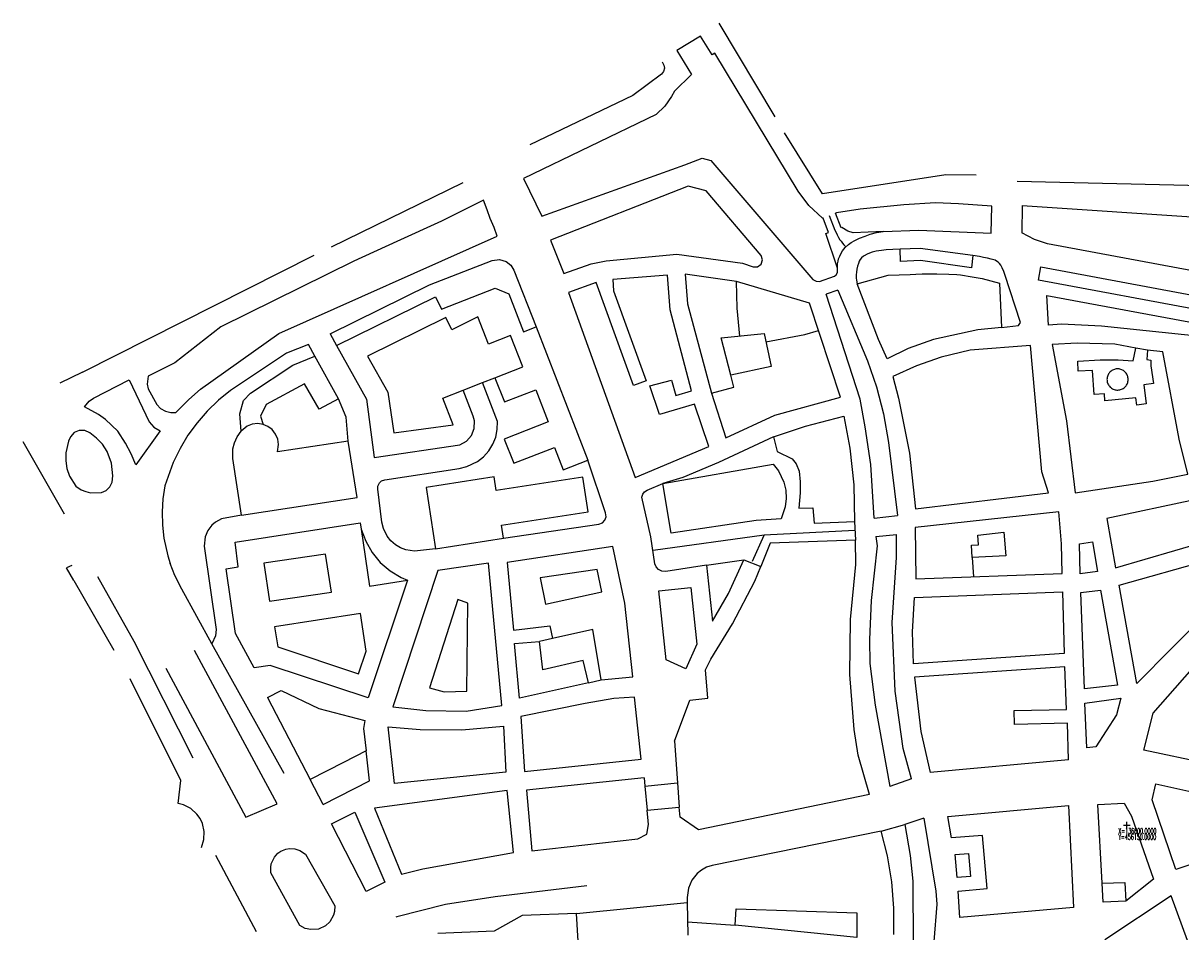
# Model space of a CAD drawing. Header units: millimetres. Extents: x 135944 to 142000, y 454200 to 456692.
# Tile 3 of 153: x 135944 to 136632, y 456087 to 456627. Entities that reach past the tile are written whole.
import ezdxf
from ezdxf.enums import TextEntityAlignment as Align

# ---------------------------------------------------------------- set-up
doc = ezdxf.new("R2010")
doc.units = ezdxf.units.MM
doc.layers.add('TotaalGBKN2013X$0$Contouren', color=251, linetype='Continuous')
doc.layers.add('TotaalGBKN2013X$0$Xref', color=251, linetype='Continuous')
doc.styles.add('TotaalGBKN2013X$0$GBKN binnenstad 2009$0$TXT', font='txt.shx')

# ---------------------------------------------------------------- blocks, each defined once
blk = doc.blocks.new('TotaalGBKN2013X$0$GBKN binnenstad 2009')
for p, q in [((136600000, 456150000), (136600000, 456152000)), ((136598000, 456150000), (136600000, 456150000)), ((136600000, 456150000), (136602000, 456150000)), ((136600000, 456148000), (136600000, 456150000))]:
    blk.add_line(p, q)
at = {"style": 'TotaalGBKN2013X$0$GBKN binnenstad 2009$0$TXT', "width": 0.5}
for s, p in [('Y=456150.0000', (136595056, 456144702)), ('X=136600.0000', (136595056, 456148177))]:
    blk.add_text(s, height=3375, dxfattribs=at).set_placement(p, align=Align.TOP_LEFT)

msp = doc.modelspace()

# ---------------------------------------------------------------- linework, layer by layer
at = {"layer": 'TotaalGBKN2013X$0$Contouren'}
for p, q in [((136390.93, 456571.12), (136357.71, 456626.87)), ((136323.69, 456603.87), (136324.71, 456601.96)), ((136325.18, 456600.08), (136324.61, 456598.1)), ((136324.71, 456601.96), (136325.18, 456600.08)), ((136323.37, 456596.62), (136306.26, 456583.82)), ((136324.61, 456598.1), (136323.37, 456596.62)), ((136306.26, 456583.82), (136245.18, 456554.6)), ((136419.17, 456525.45), (136396.53, 456561.63)), ((136492.38, 456536.63), (136419.17, 456525.45)), ((136510.4, 456536.48), (136492.38, 456536.63)), ((136205.33, 456531.87), (136126.91, 456493.67)), ((136339.18, 456529.87), (136257.36, 456497.73)), ((136349.89, 456527.17), (136339.18, 456529.87)), ((136534.96, 456532.82), (136644.94, 456530.41)), ((136382.74, 456488.67), (136349.89, 456527.17)), ((136441.5, 456516.27), (136427.52, 456514.1)), ((136467.47, 456518.88), (136441.5, 456516.27)), ((136486.29, 456520.03), (136467.47, 456518.88)), ((136500, 456519.45), (136486.29, 456520.03)), ((136519.85, 456517.95), (136500, 456519.45)), ((136519.44, 456502.05), (136519.85, 456517.95)), ((136537.85, 456518.44), (136537.6, 456502.19)), ((136537.85, 456518.44), (136657.05, 456510.43)), ((136423.15, 456512.4), (136426.53, 456503.82)), ((136427.52, 456514.1), (136426.88, 456513.85)), ((136430.29, 456505.2), (136426.88, 456513.85)), ((136426.53, 456503.82), (136427.2, 456502.33)), ((136427.2, 456502.33), (136427.84, 456500.95)), ((136430.64, 456505.33), (136430.29, 456505.2)), ((136434.24, 456503.19), (136430.64, 456505.33)), ((136437.26, 456502.24), (136434.24, 456503.19)), ((136455.12, 456502.97), (136437.26, 456502.24)), ((136447.43, 456501.35), (136451.28, 456502.33)), ((136451.28, 456502.33), (136455.12, 456502.97)), ((136455.12, 456502.97), (136476.35, 456503.84)), ((136476.35, 456503.84), (136519.44, 456502.05)), ((136545.08, 456498.17), (136537.6, 456502.19)), ((136257.36, 456497.73), (136265.26, 456477.96)), ((136427.84, 456500.95), (136428.64, 456499.47)), ((136428.64, 456499.47), (136429.5, 456498.12)), ((136429.5, 456498.12), (136430.14, 456497.18)), ((136430.14, 456497.18), (136431.06, 456496.01)), ((136431.06, 456496.01), (136431.89, 456495.05)), ((136431.89, 456495.05), (136433.05, 456493.81)), ((136432.64, 456493.44), (136434.51, 456495.15)), ((136434.51, 456495.15), (136436.23, 456496.4)), ((136436.23, 456496.4), (136438.43, 456497.65)), ((136438.43, 456497.65), (136441.14, 456498.95)), ((136441.14, 456498.95), (136444.42, 456500.3)), ((136444.42, 456500.3), (136447.43, 456501.35)), ((136552.94, 456495.6), (136545.08, 456498.17)), ((136663.67, 456475.12), (136552.94, 456495.6)), ((135979.14, 456419.3), (136116.84, 456488.98)), ((136290.5, 456485.52), (136332.52, 456489.43)), ((136332.52, 456489.43), (136371.51, 456484.11)), ((136383.53, 456486.04), (136382.74, 456488.67)), ((136428.73, 456486.77), (136429.36, 456488.39)), ((136429.36, 456488.39), (136430.19, 456490.05)), ((136430.19, 456490.05), (136431.08, 456491.56)), ((136431.08, 456491.56), (136432.64, 456493.44)), ((136443.43, 456488.34), (136442.23, 456487.3)), ((136446.03, 456489.69), (136443.43, 456488.34)), ((136448.63, 456490.62), (136446.03, 456489.69)), ((136451.02, 456491.25), (136448.63, 456490.62)), ((136454.14, 456491.77), (136451.02, 456491.25)), ((136456.95, 456491.98), (136454.14, 456491.77)), ((136460.9, 456492.29), (136456.95, 456491.98)), ((136465.22, 456492.42), (136460.9, 456492.29)), ((136477.22, 456492.83), (136465.22, 456492.42)), ((136465.54, 456485.17), (136465.22, 456492.42)), ((136508.52, 456488.64), (136477.22, 456492.83)), ((136508.52, 456488.64), (136507.62, 456481.47)), ((136512.44, 456488.07), (136508.52, 456488.64)), ((136185.51, 456471.28), (136222.68, 456485.74)), ((136222.68, 456485.74), (136226.96, 456486.4)), ((136226.96, 456486.4), (136231.11, 456485.19)), ((136231.11, 456485.19), (136233.82, 456483.01)), ((136233.82, 456483.01), (136235.62, 456480.04)), ((136265.26, 456477.96), (136281.62, 456483.82)), ((136281.62, 456483.82), (136290.5, 456485.52)), ((136371.51, 456484.11), (136377.92, 456482.03)), ((136377.92, 456482.03), (136380.53, 456482.05)), ((136380.53, 456482.05), (136382.66, 456483.57)), ((136382.66, 456483.57), (136383.53, 456486.04)), ((136428.01, 456482.61), (136428.11, 456483.81)), ((136428.05, 456481.1), (136428.01, 456482.61)), ((136428.11, 456483.81), (136428.37, 456485.37)), ((136428.37, 456485.37), (136428.73, 456486.77)), ((136439.97, 456482.35), (136439.58, 456480.63)), ((136440.44, 456483.91), (136439.97, 456482.35)), ((136440.99, 456485.37), (136440.44, 456483.91)), ((136441.51, 456486.36), (136440.99, 456485.37)), ((136442.23, 456487.3), (136441.51, 456486.36)), ((136477.47, 456485.68), (136465.54, 456485.17)), ((136507.62, 456481.47), (136477.47, 456485.68)), ((136514.89, 456487.61), (136512.44, 456488.07)), ((136517.3, 456487.09), (136514.89, 456487.61)), ((136519.36, 456486.62), (136517.3, 456487.09)), ((136520.92, 456486.2), (136519.36, 456486.62)), ((136521.8, 456485.89), (136520.92, 456486.2)), ((136522.58, 456485.42), (136521.8, 456485.89)), ((136523.52, 456484.75), (136522.58, 456485.42)), ((136524.35, 456483.96), (136523.52, 456484.75)), ((136525.24, 456482.87), (136524.35, 456483.96)), ((136526.02, 456481.47), (136525.24, 456482.87)), ((136526.87, 456479.28), (136526.02, 456481.47)), ((136547.5, 456474.04), (136549.03, 456481.9)), ((136549.03, 456481.9), (136719.92, 456449.93)), ((136235.62, 456480.04), (136248.79, 456446.22)), ((136327.01, 456476.94), (136294.39, 456474.45)), ((136294.39, 456474.45), (136294.93, 456467.66)), ((136328.6, 456456.47), (136327.01, 456476.94)), ((136368.02, 456473.25), (136337.53, 456477.62)), ((136337.53, 456477.62), (136338.91, 456459.93)), ((136439.27, 456478.71), (136439.11, 456477.15)), ((136439.11, 456477.15), (136439.17, 456475.27)), ((136439.17, 456475.27), (136439.32, 456474.03)), ((136439.58, 456480.63), (136439.27, 456478.71)), ((136439.69, 456471.82), (136458.2, 456477)), ((136458.2, 456477), (136471.32, 456477.47)), ((136471.32, 456477.47), (136474.57, 456477.59)), ((136474.57, 456477.59), (136478.38, 456477.72)), ((136478.38, 456477.72), (136483.05, 456477.89)), ((136483.05, 456477.89), (136487.14, 456477.78)), ((136487.14, 456477.78), (136494.27, 456477.65)), ((136494.27, 456477.65), (136499.02, 456477.34)), ((136499.02, 456477.34), (136501.08, 456477.2)), ((136501.08, 456477.2), (136508.07, 456476.06)), ((136508.07, 456476.06), (136514.05, 456475.09)), ((136514.05, 456475.09), (136524.28, 456472.31)), ((136527.51, 456477.45), (136526.87, 456479.28)), ((136536.9, 456448.9), (136527.51, 456477.45)), ((136126.44, 456442.19), (136185.51, 456471.28)), ((136192.59, 456456.89), (136224.52, 456469.32)), ((136224.52, 456469.32), (136232.52, 456465.96)), ((136284.62, 456472.66), (136268.12, 456466.71)), ((136306.69, 456411.42), (136284.62, 456472.66)), ((136294.93, 456467.66), (136314.24, 456414.09)), ((136368.28, 456457.47), (136368.02, 456473.25)), ((136411.34, 456460.43), (136368.02, 456473.25)), ((136428.18, 456468.09), (136421.2, 456465.64)), ((136428.18, 456468.09), (136445.79, 456426.11)), ((136439.32, 456474.03), (136439.69, 456471.82)), ((136452.38, 456438.76), (136439.69, 456471.82)), ((136524.28, 456472.31), (136525.6, 456445.95)), ((136661.62, 456452.7), (136547.5, 456474.04)), ((136130.22, 456435.14), (136189.05, 456464.1)), ((136189.05, 456464.1), (136192.59, 456456.89)), ((136232.52, 456465.96), (136241.33, 456443.32)), ((136268.12, 456466.71), (136307.81, 456356.77)), ((136441.47, 456403.21), (136421.2, 456465.64)), ((136553.59, 456447.19), (136552.44, 456464.98)), ((136552.44, 456464.98), (136660.2, 456444.83)), ((136341.19, 456408.2), (136328.6, 456456.47)), ((136338.91, 456459.93), (136353.13, 456406.9)), ((136369.87, 456440.8), (136368.28, 456457.47)), ((136429.79, 456404.38), (136411.34, 456460.43)), ((136195.12, 456451.76), (136148.57, 456428.85)), ((136198.65, 456444.59), (136195.12, 456451.76)), ((136214.24, 456452.26), (136198.65, 456444.59)), ((136220.56, 456436.04), (136214.24, 456452.26)), ((136525.6, 456445.95), (136535.63, 456447.15)), ((136535.63, 456447.15), (136536.9, 456448.9)), ((136561.31, 456447.8), (136553.59, 456447.19)), ((136584.99, 456446.75), (136561.31, 456447.8)), ((136126.44, 456442.19), (136130.22, 456435.14)), ((136233.6, 456441.12), (136220.56, 456436.04)), ((136240.86, 456422.48), (136233.6, 456441.12)), ((136241.33, 456443.32), (136248.79, 456446.22)), ((136248.79, 456446.22), (136279.61, 456367.01)), ((136358.83, 456439.66), (136384.4, 456442.3)), ((136384.4, 456442.3), (136388.56, 456422.72)), ((136385.43, 456437.43), (136408.57, 456441.75)), ((136408.57, 456441.75), (136416.73, 456444.04)), ((136511.51, 456444.47), (136485.06, 456438.71)), ((136525.6, 456445.95), (136511.51, 456444.47)), ((136655.33, 456439.32), (136584.99, 456446.75)), ((136113.43, 456435.84), (136100.46, 456430.69)), ((136117.24, 456428.75), (136113.43, 456435.84)), ((136130.22, 456435.14), (136147.95, 456403.22)), ((136364.64, 456417.57), (136358.83, 456439.66)), ((136457.62, 456427.2), (136452.38, 456438.76)), ((136470, 456433.49), (136457.62, 456427.2)), ((136485.06, 456438.71), (136470, 456433.49)), ((136542.77, 456435.25), (136506.95, 456432.42)), ((136549.46, 456360.08), (136542.77, 456435.25)), ((136570.53, 456436.51), (136555.7, 456435.72)), ((136555.7, 456435.72), (136564.29, 456390.38)), ((136592.86, 456435.99), (136570.53, 456436.51)), ((136605.43, 456433.57), (136592.86, 456435.99)), ((136603.84, 456426.13), (136605.43, 456433.57)), ((136612.44, 456432.49), (136605.43, 456433.57)), ((136100.46, 456430.69), (136067.02, 456408.39)), ((136104.18, 456423.57), (136117.24, 456428.75)), ((136131.23, 456403.47), (136117.24, 456428.75)), ((136148.57, 456428.85), (136160.56, 456407.51)), ((136489.65, 456428.16), (136475.09, 456423.05)), ((136506.95, 456432.42), (136489.65, 456428.16)), ((136570.96, 456425.9), (136584.29, 456426.58)), ((136584.29, 456426.58), (136594.98, 456426.67)), ((136594.98, 456426.67), (136603.84, 456426.13)), ((136612.44, 456432.49), (136611.93, 456426.79)), ((136611.93, 456426.79), (136614.29, 456426.47)), ((136621.45, 456431.45), (136612.44, 456432.49)), ((136614.29, 456426.47), (136614.43, 456423.05)), ((136631.16, 456379.46), (136621.45, 456431.45)), ((135979.14, 456419.3), (135965.72, 456412.88)), ((136078.91, 456406.83), (136104.18, 456423.57)), ((136224.33, 456416.05), (136240.86, 456422.48)), ((136388.56, 456422.72), (136364.64, 456417.57)), ((136445.79, 456426.11), (136451.31, 456410.59)), ((136475.09, 456423.05), (136461.02, 456416.68)), ((136571.21, 456419.92), (136570.96, 456425.9)), ((136579.76, 456420.26), (136571.21, 456419.92)), ((136580.68, 456406.06), (136579.76, 456420.26)), ((136590.25, 456419.59), (136589.86, 456419.19)), ((136590.68, 456419.96), (136590.25, 456419.59)), ((136591.14, 456420.29), (136590.68, 456419.96)), ((136591.62, 456420.57), (136591.14, 456420.29)), ((136592.13, 456420.82), (136591.62, 456420.57)), ((136592.66, 456421.01), (136592.13, 456420.82)), ((136593.21, 456421.16), (136592.66, 456421.01)), ((136593.76, 456421.25), (136593.21, 456421.16)), ((136594.32, 456421.3), (136593.76, 456421.25)), ((136594.89, 456421.3), (136594.32, 456421.3)), ((136595.45, 456421.24), (136594.89, 456421.3)), ((136596, 456421.14), (136595.45, 456421.24)), ((136596.55, 456420.99), (136596, 456421.14)), ((136597.07, 456420.79), (136596.55, 456420.99)), ((136597.58, 456420.54), (136597.07, 456420.79)), ((136598.06, 456420.25), (136597.58, 456420.54)), ((136598.52, 456419.92), (136598.06, 456420.25)), ((136598.94, 456419.55), (136598.52, 456419.92)), ((136599.33, 456419.14), (136598.94, 456419.55)), ((136614.43, 456423.05), (136615.88, 456412.6)), ((135985.59, 456403.9), (136006.76, 456414.83)), ((136006.76, 456414.83), (136018.67, 456389.86)), ((136111.11, 456412.39), (136088.4, 456400.05)), ((136119.79, 456397.28), (136111.11, 456412.39)), ((136205.39, 456408.68), (136216.86, 456413.14)), ((136216.86, 456413.14), (136224.33, 456416.05)), ((136225.88, 456389.98), (136216.86, 456413.14)), ((136224.33, 456416.05), (136229.95, 456401.6)), ((136314.24, 456414.09), (136306.69, 456411.42)), ((136316.35, 456411.16), (136329.38, 456414.66)), ((136329.38, 456414.66), (136331.82, 456405.39)), ((136366.47, 456410.45), (136364.64, 456417.57)), ((136461.02, 456416.68), (136464.38, 456403.8)), ((136588.3, 456415.63), (136588.27, 456415.07)), ((136588.27, 456415.07), (136588.29, 456414.51)), ((136588.29, 456414.51), (136588.36, 456413.95)), ((136588.38, 456416.19), (136588.3, 456415.63)), ((136588.36, 456413.95), (136588.47, 456413.4)), ((136588.51, 456416.74), (136588.38, 456416.19)), ((136588.47, 456413.4), (136588.64, 456412.86)), ((136588.69, 456417.27), (136588.51, 456416.74)), ((136588.64, 456412.86), (136588.86, 456412.34)), ((136588.92, 456417.79), (136588.69, 456417.27)), ((136589.19, 456418.28), (136588.92, 456417.79)), ((136589.5, 456418.75), (136589.19, 456418.28)), ((136589.86, 456419.19), (136589.5, 456418.75)), ((136599.68, 456418.7), (136599.33, 456419.14)), ((136599.99, 456418.22), (136599.68, 456418.7)), ((136600.26, 456417.73), (136599.99, 456418.22)), ((136600.19, 456412.15), (136600.43, 456412.67)), ((136600.48, 456417.21), (136600.26, 456417.73)), ((136600.43, 456412.67), (136600.61, 456413.2)), ((136600.65, 456416.67), (136600.48, 456417.21)), ((136600.61, 456413.2), (136600.75, 456413.75)), ((136600.77, 456416.12), (136600.65, 456416.67)), ((136600.75, 456413.75), (136600.84, 456414.3)), ((136600.85, 456415.56), (136600.77, 456416.12)), ((136600.84, 456414.3), (136600.87, 456414.86)), ((136600.87, 456415), (136600.85, 456415.56)), ((136600.87, 456414.86), (136600.87, 456415)), ((136615.88, 456412.6), (136610.26, 456411.77)), ((136067.02, 456408.39), (136059.88, 456402.61)), ((136074.87, 456402.44), (136078.91, 456406.83)), ((136160.56, 456407.51), (136164.3, 456383.26)), ((136193.27, 456403.96), (136205.39, 456408.68)), ((136211.43, 456393.16), (136205.39, 456408.68)), ((136229.95, 456401.6), (136248.58, 456408.85)), ((136248.58, 456408.85), (136256.01, 456389.75)), ((136322.28, 456394.17), (136316.35, 456411.16)), ((136331.82, 456405.39), (136341.19, 456408.2)), ((136353.13, 456406.9), (136366.47, 456410.45)), ((136353.13, 456406.9), (136361.61, 456380.2)), ((136451.31, 456410.59), (136455.46, 456394.65)), ((136586.71, 456406.51), (136580.68, 456406.06)), ((136587.05, 456402.37), (136586.71, 456406.51)), ((136588.86, 456412.34), (136589.12, 456411.84)), ((136589.12, 456411.84), (136589.42, 456411.36)), ((136589.42, 456411.36), (136589.77, 456410.92)), ((136589.77, 456410.92), (136590.15, 456410.5)), ((136590.15, 456410.5), (136590.57, 456410.13)), ((136590.57, 456410.13), (136591.02, 456409.79)), ((136591.02, 456409.79), (136591.5, 456409.49)), ((136591.5, 456409.49), (136592.01, 456409.24)), ((136592.01, 456409.24), (136592.53, 456409.04)), ((136592.53, 456409.04), (136593.07, 456408.88)), ((136593.07, 456408.88), (136593.63, 456408.77)), ((136593.63, 456408.77), (136594.19, 456408.71)), ((136594.19, 456408.71), (136594.75, 456408.7)), ((136594.75, 456408.7), (136595.31, 456408.74)), ((136595.31, 456408.74), (136595.87, 456408.83)), ((136595.87, 456408.83), (136596.41, 456408.97)), ((136596.41, 456408.97), (136596.95, 456409.16)), ((136596.95, 456409.16), (136597.46, 456409.4)), ((136597.46, 456409.4), (136597.95, 456409.68)), ((136597.95, 456409.68), (136598.41, 456410)), ((136598.41, 456410), (136598.84, 456410.36)), ((136598.84, 456410.36), (136599.24, 456410.76)), ((136599.24, 456410.76), (136599.6, 456411.2)), ((136599.6, 456411.2), (136599.92, 456411.66)), ((136599.92, 456411.66), (136600.19, 456412.15)), ((136610.26, 456411.77), (136611.64, 456400.58)), ((135980.31, 456398.76), (135983.14, 456402.07)), ((135988.65, 456394.2), (135980.31, 456398.76)), ((135983.14, 456402.07), (135985.59, 456403.9)), ((136059.88, 456402.61), (136053.27, 456396.22)), ((136072.69, 456394.61), (136074.87, 456402.44)), ((136088.4, 456400.05), (136085, 456393.21)), ((136131.23, 456403.47), (136119.79, 456397.28)), ((136135.98, 456392.56), (136131.23, 456403.47)), ((136147.95, 456403.22), (136152.44, 456368.5)), ((136199.47, 456388.03), (136193.27, 456403.96)), ((136342.97, 456400.38), (136322.28, 456394.17)), ((136351.5, 456375.11), (136342.97, 456400.38)), ((136390.76, 456393.77), (136429.79, 456404.38)), ((136444.41, 456386.9), (136441.47, 456403.21)), ((136464.38, 456403.8), (136470.82, 456371.15)), ((136605.52, 456404), (136587.05, 456402.37)), ((136605.97, 456399.73), (136605.52, 456404)), ((136611.64, 456400.58), (136605.97, 456399.73)), ((135992.74, 456391.24), (135988.65, 456394.2)), ((136053.27, 456396.22), (136047.23, 456389.28)), ((136073.38, 456384.17), (136072.69, 456394.61)), ((136085, 456393.21), (136086.58, 456388.24)), ((136137.16, 456378.36), (136135.98, 456392.56)), ((136212.18, 456390.31), (136211.43, 456393.16)), ((136361.61, 456380.2), (136390.76, 456393.77)), ((136408.95, 456387.32), (136431.85, 456393.09)), ((136431.85, 456393.09), (136435.45, 456374.08)), ((136455.46, 456394.65), (136458.31, 456377.53)), ((136000.05, 456384.32), (135992.74, 456391.24)), ((136018.67, 456389.86), (136021.52, 456386.55)), ((136021.52, 456386.55), (136025.23, 456384.44)), ((136047.23, 456389.28), (136041.83, 456381.83)), ((136076.97, 456387.16), (136073.38, 456384.17)), ((136080.04, 456388.36), (136076.97, 456387.16)), ((136083.32, 456388.73), (136080.04, 456388.36)), ((136086.58, 456388.24), (136083.32, 456388.73)), ((136089.26, 456387.12), (136086.58, 456388.24)), ((136091.9, 456385.15), (136089.26, 456387.12)), ((136093.94, 456382.56), (136091.9, 456385.15)), ((136164.3, 456383.26), (136199.47, 456388.03)), ((136210.37, 456381.61), (136212.04, 456385.8)), ((136212.04, 456385.8), (136212.18, 456390.31)), ((136224.79, 456380.78), (136225.74, 456385.32)), ((136225.74, 456385.32), (136225.88, 456389.98)), ((136256.01, 456389.75), (136229.92, 456379.59)), ((136390.01, 456380.85), (136408.95, 456387.32)), ((136447.78, 456364.38), (136444.41, 456386.9)), ((136564.29, 456390.38), (136569.28, 456347.56)), ((135970.82, 456378.26), (135969.19, 456371.38)), ((135972.01, 456380.94), (135970.82, 456378.26)), ((135974.16, 456383.41), (135972.01, 456380.94)), ((135977.16, 456384.74), (135974.16, 456383.41)), ((135980.43, 456384.68), (135977.16, 456384.74)), ((135983.43, 456383.19), (135980.43, 456384.68)), ((135987.47, 456380.16), (135983.43, 456383.19)), ((135990.93, 456376.47), (135987.47, 456380.16)), ((136004.75, 456377.12), (136000.05, 456384.32)), ((136025.23, 456384.44), (136010.81, 456364.19)), ((136041.83, 456381.83), (136037.1, 456373.95)), ((136069.53, 456377.37), (136071.11, 456380.87)), ((136071.11, 456380.87), (136073.38, 456384.17)), ((136095.24, 456379.53), (136093.94, 456382.56)), ((136137.16, 456378.36), (136095.01, 456371.94)), ((136095.71, 456376.27), (136095.24, 456379.53)), ((136142.4, 456344.75), (136137.16, 456378.36)), ((136203.38, 456376.1), (136207.36, 456378.24)), ((136207.36, 456378.24), (136210.37, 456381.61)), ((136223.08, 456376.47), (136224.79, 456380.78)), ((136229.92, 456379.59), (136235.54, 456365.15)), ((136390.01, 456380.85), (136357.27, 456365.61)), ((136390.01, 456380.85), (136392.13, 456372.08)), ((136636.3, 456358.62), (136631.16, 456379.46)), ((135968.38, 456334.92), (135943.81, 456377.83)), ((135969.19, 456371.38), (135969.12, 456366.66)), ((135993.69, 456372.23), (135990.93, 456376.47)), ((135996.36, 456365.15), (135993.69, 456372.23)), ((136008.06, 456370.79), (136004.75, 456377.12)), ((136037.1, 456373.95), (136033.07, 456365.68)), ((136068.4, 456367.91), (136068.58, 456373.65)), ((136068.58, 456373.65), (136069.53, 456377.37)), ((136095.01, 456371.94), (136095.71, 456376.27)), ((136152.44, 456368.5), (136203.38, 456376.1)), ((136217.55, 456369.06), (136220.63, 456372.52)), ((136220.63, 456372.52), (136223.08, 456376.47)), ((136235.54, 456365.15), (136259.77, 456374.58)), ((136259.77, 456374.58), (136264.94, 456361.3)), ((136307.81, 456356.77), (136351.5, 456375.11)), ((136392.13, 456372.08), (136401.13, 456367.83)), ((136435.45, 456374.08), (136437.74, 456352.38)), ((136458.31, 456377.53), (136463.73, 456334.02)), ((136470.82, 456371.15), (136474.38, 456338.05)), ((135969.12, 456366.66), (135969.87, 456362)), ((135997.1, 456357.62), (135996.36, 456365.15)), ((136010.81, 456364.19), (136008.06, 456370.79)), ((136033.07, 456365.68), (136028.11, 456351.65)), ((136073.64, 456334.32), (136068.4, 456367.91)), ((136207.65, 456363.17), (136213.91, 456366.19)), ((136213.91, 456366.19), (136217.55, 456369.06)), ((136264.94, 456361.3), (136279.61, 456367.01)), ((136290.12, 456335.64), (136279.61, 456367.01)), ((136324.21, 456353.19), (136389.78, 456364.64)), ((136357.27, 456365.61), (136336.12, 456356.72)), ((136389.78, 456364.64), (136392.88, 456360.71)), ((136401.13, 456367.83), (136403.5, 456364.86)), ((136403.5, 456364.86), (136405.25, 456360.49)), ((136449.76, 456332.56), (136447.78, 456364.38)), ((135969.87, 456362), (135971.42, 456357.55)), ((135971.42, 456357.55), (135975.13, 456351.53)), ((135996.75, 456353.95), (135997.1, 456357.62)), ((136158.85, 456355.39), (136203.13, 456362.11)), ((136203.13, 456362.11), (136207.65, 456363.17)), ((136392.88, 456360.71), (136396.14, 456353.97)), ((136405.25, 456360.49), (136405.85, 456354.03)), ((136553.55, 456347.64), (136549.46, 456360.08)), ((136615.47, 456354.51), (136636.3, 456358.62)), ((135975.13, 456351.53), (135978.23, 456349.46)), ((135993.24, 456349.02), (135995.43, 456351.18)), ((135995.43, 456351.18), (135996.75, 456353.95)), ((136028.11, 456351.65), (136026.94, 456343.95)), ((136154.65, 456349.8), (136154.73, 456351.54)), ((136154.73, 456351.54), (136155.64, 456353.5)), ((136155.64, 456353.5), (136156.93, 456354.67)), ((136156.93, 456354.67), (136158.85, 456355.39)), ((136223.86, 456357.1), (136183.42, 456350.83)), ((136183.42, 456350.83), (136188.99, 456314.38)), ((136225.09, 456348.9), (136223.86, 456357.1)), ((136276.53, 456356.91), (136225.09, 456348.9)), ((136279.85, 456336.34), (136276.53, 456356.91)), ((136314.82, 456349.25), (136324.21, 456353.19)), ((136336.12, 456356.72), (136324.21, 456353.19)), ((136329.19, 456323.69), (136324.21, 456353.19)), ((136396.14, 456353.97), (136397.28, 456349.11)), ((136405.85, 456354.03), (136405.87, 456347.54)), ((136437.74, 456352.38), (136438.12, 456330.56)), ((136569.28, 456347.56), (136615.47, 456354.51)), ((135978.23, 456349.46), (135980.99, 456348.32)), ((135980.99, 456348.32), (135983.91, 456347.68)), ((135983.91, 456347.68), (135990.44, 456347.74)), ((135990.44, 456347.74), (135993.24, 456349.02)), ((136026.94, 456343.95), (136026.45, 456336.19)), ((136073.64, 456334.32), (136142.4, 456344.75)), ((136157.18, 456330.23), (136154.65, 456349.8)), ((136311.77, 456345.04), (136312.2, 456346.72)), ((136316.99, 456321.35), (136311.77, 456345.04)), ((136312.2, 456346.72), (136313.19, 456348.15)), ((136313.19, 456348.15), (136314.82, 456349.25)), ((136397.57, 456344.12), (136396.98, 456339.16)), ((136397.28, 456349.11), (136397.57, 456344.12)), ((136405.87, 456347.54), (136404.97, 456338.55)), ((136474.38, 456338.05), (136553.55, 456347.64)), ((136396.98, 456339.16), (136394.52, 456332.09)), ((136404.97, 456338.55), (136413.34, 456338.65)), ((136413.34, 456338.65), (136414.1, 456329.5)), ((136640.36, 456343.49), (136588.11, 456332.39)), ((136026.45, 456336.19), (136026.63, 456328.41)), ((136058.19, 456330.14), (136056.09, 456328.39)), ((136061.83, 456332.03), (136058.19, 456330.14)), ((136073.64, 456334.32), (136061.83, 456332.03)), ((136158.06, 456326.41), (136157.18, 456330.23)), ((136228.16, 456328.42), (136279.85, 456336.34)), ((136288.24, 456329.67), (136289.74, 456331.23)), ((136289.74, 456331.23), (136290.53, 456333.3)), ((136290.53, 456333.3), (136290.12, 456335.64)), ((136379.6, 456331.09), (136329.19, 456323.69)), ((136394.52, 456332.09), (136379.6, 456331.09)), ((136414.1, 456329.5), (136438.12, 456330.56)), ((136438.12, 456330.56), (136438.76, 456319.44)), ((136449.76, 456332.56), (136463.73, 456334.02)), ((136559.56, 456336.33), (136474.19, 456327.02)), ((136561.27, 456317.28), (136559.56, 456336.33)), ((136588.11, 456332.39), (136593.42, 456302.94)), ((136026.63, 456328.41), (136027.49, 456320.67)), ((136053.59, 456325.14), (136052.01, 456321.36)), ((136056.09, 456328.39), (136053.59, 456325.14)), ((136069.82, 456318.19), (136144.18, 456329.73)), ((136144.18, 456329.73), (136144.86, 456325.96)), ((136144.86, 456325.96), (136147.53, 456318.75)), ((136144.86, 456325.96), (136149.75, 456292.13)), ((136160.36, 456321.72), (136158.06, 456326.41)), ((136229.35, 456320.53), (136228.16, 456328.42)), ((136229.35, 456320.53), (136286.22, 456328.89)), ((136286.22, 456328.89), (136288.24, 456329.67)), ((136438.43, 456325.2), (136384.41, 456322.45)), ((136450.79, 456321.6), (136463.19, 456322.9)), ((136463.16, 456309.04), (136463.19, 456322.9)), ((136474.19, 456327.02), (136474.58, 456296.48)), ((136511.44, 456322.49), (136526.89, 456324.14)), ((136526.89, 456324.14), (136528.08, 456310.12)), ((136027.49, 456320.67), (136029.89, 456310.09)), ((136052.01, 456321.36), (136051.52, 456315.93)), ((136071.59, 456303.49), (136069.82, 456318.19)), ((136147.53, 456318.75), (136151.3, 456312.09)), ((136162.54, 456318.99), (136160.36, 456321.72)), ((136165.15, 456316.69), (136162.54, 456318.99)), ((136168.13, 456314.88), (136165.15, 456316.69)), ((136188.99, 456314.38), (136229.35, 456320.53)), ((136319.42, 456305.44), (136316.99, 456321.35)), ((136384.41, 456322.45), (136318.35, 456313.26)), ((136377.52, 456306.97), (136384.41, 456322.45)), ((136388.09, 456317.61), (136382.47, 456303.77)), ((136438.76, 456319.44), (136388.09, 456317.61)), ((136439.01, 456304.93), (136438.76, 456319.44)), ((136451.59, 456316.01), (136448.04, 456283.56)), ((136450.79, 456321.6), (136451.59, 456316.01)), ((136507.76, 456316.43), (136511.87, 456316.66)), ((136508.18, 456309.22), (136507.76, 456316.43)), ((136511.87, 456316.66), (136511.44, 456322.49)), ((136561.54, 456299.58), (136561.27, 456317.28)), ((136572, 456317.26), (136579.61, 456318.37)), ((136572.41, 456299.37), (136572, 456317.26)), ((136579.61, 456318.37), (136582.73, 456300.8)), ((136593.42, 456302.94), (136646.33, 456318.49)), ((136029.89, 456310.09), (136031.15, 456305.56)), ((136051.52, 456315.93), (136058.56, 456266.22)), ((136123.55, 456311.09), (136086.85, 456305.77)), ((136127.16, 456288.58), (136123.55, 456311.09)), ((136151.3, 456312.09), (136156.17, 456306.17)), ((136171.38, 456313.61), (136168.13, 456314.88)), ((136176.53, 456312.8), (136171.38, 456313.61)), ((136188.99, 456314.38), (136176.53, 456312.8)), ((136294.41, 456315.65), (136231.65, 456306.15)), ((136301.6, 456282.04), (136294.41, 456315.65)), ((136528.08, 456310.12), (136508.18, 456309.22)), ((136508.18, 456309.22), (136508.85, 456297.7)), ((135972.66, 456304.33), (135969.68, 456302.96)), ((135974.03, 456295.48), (135969.68, 456302.96)), ((136034.05, 456298.33), (136031.15, 456305.56)), ((136064.57, 456302.31), (136071.59, 456303.49)), ((136070.04, 456263.98), (136064.57, 456302.31)), ((136086.85, 456305.77), (136090.28, 456283.12)), ((136156.17, 456306.17), (136161.99, 456301.2)), ((136220.49, 456305.79), (136190.35, 456301.32)), ((136228.42, 456221.04), (136220.49, 456305.79)), ((136231.65, 456306.15), (136235.31, 456265.93)), ((136320.22, 456303.52), (136319.42, 456305.44)), ((136321.64, 456301.99), (136320.22, 456303.52)), ((136350.2, 456304.54), (136325.92, 456300.8)), ((136350.2, 456304.54), (136372.38, 456307.79)), ((136350.2, 456304.54), (136353.69, 456271.32)), ((136363.19, 456287.76), (136372.38, 456307.79)), ((136372.38, 456307.79), (136382.47, 456303.77)), ((136378.94, 456295.08), (136382.47, 456303.77)), ((136435.77, 456272.33), (136439.01, 456304.93)), ((136460.56, 456270.42), (136463.16, 456309.04)), ((136595.54, 456292.64), (136648.97, 456307.76)), ((135974.03, 456295.48), (135997.66, 456254.06)), ((136009.83, 456259.23), (135988.24, 456297.65)), ((136038.11, 456290.27), (136034.05, 456298.33)), ((136172.42, 456295.69), (136149.06, 456225.71)), ((136149.75, 456292.13), (136172.42, 456295.69)), ((136161.99, 456301.2), (136168.59, 456297.31)), ((136190.35, 456301.32), (136163.7, 456220.31)), ((136168.59, 456297.31), (136172.42, 456295.69)), ((136285.04, 456302.09), (136251.32, 456296.99)), ((136251.32, 456296.99), (136254.47, 456281.39)), ((136287.89, 456288.8), (136285.04, 456302.09)), ((136323.49, 456301.04), (136321.64, 456301.99)), ((136325.92, 456300.8), (136323.49, 456301.04)), ((136474.58, 456296.48), (136561.54, 456299.58)), ((136582.73, 456300.8), (136572.41, 456299.37)), ((136056.1, 456257.85), (136038.11, 456290.27)), ((136090.28, 456283.12), (136127.16, 456288.58)), ((136254.47, 456281.39), (136287.89, 456288.8)), ((136321.78, 456289.29), (136340.92, 456291.37)), ((136326.11, 456248.25), (136321.78, 456289.29)), ((136340.92, 456291.37), (136344.46, 456257.65)), ((136365.59, 456269.62), (136378.94, 456295.08)), ((136473.76, 456285.32), (136561.8, 456288.66)), ((136561.8, 456288.66), (136562.84, 456251.95)), ((136572.82, 456288.33), (136584.43, 456289.62)), ((136584.43, 456289.62), (136594.45, 456233.26)), ((136605.98, 456234.12), (136595.54, 456292.64)), ((136202.33, 456284.07), (136185.53, 456231.59)), ((136208.3, 456281.91), (136202.33, 456284.07)), ((136207.73, 456229.58), (136208.3, 456281.91)), ((136306.33, 456238.14), (136301.6, 456282.04)), ((136353.69, 456271.32), (136363.19, 456287.76)), ((136448.04, 456283.56), (136447.02, 456260.3)), ((136472.58, 456264.87), (136473.76, 456285.32)), ((136574.9, 456230.96), (136572.82, 456288.33)), ((136655.29, 456284.13), (136605.98, 456234.12)), ((136144.31, 456275.8), (136093.17, 456267.89)), ((136147.8, 456253.52), (136144.31, 456275.8)), ((136093.17, 456267.89), (136095.21, 456255.96)), ((136235.31, 456265.93), (136257.08, 456268.48)), ((136257.08, 456268.48), (136258.61, 456260.93)), ((136352.65, 456248.75), (136365.59, 456269.62)), ((136435.39, 456239.57), (136435.77, 456272.33)), ((136462.39, 456229.61), (136460.56, 456270.42)), ((136615.7, 456216.49), (136663.45, 456270.93)), ((136058.14, 456262.46), (136056.1, 456257.85)), ((136058.56, 456266.22), (136058.14, 456262.46)), ((136081.2, 456243.49), (136070.04, 456263.98)), ((136258.61, 456260.93), (136250.81, 456259.24)), ((136282.61, 456266.22), (136258.61, 456260.93)), ((136287.59, 456236.32), (136282.61, 456266.22)), ((136473.21, 456245.94), (136472.58, 456264.87)), ((136044.96, 456189.83), (136009.83, 456259.23)), ((136098.94, 456180.68), (136056.1, 456257.85)), ((136095.21, 456255.96), (136143.26, 456239.92)), ((136235.9, 456257.99), (136250.81, 456259.24)), ((136239.01, 456225.57), (136235.9, 456257.99)), ((136252.86, 456242.28), (136250.81, 456259.24)), ((136344.46, 456257.65), (136337.92, 456242.99)), ((136447.02, 456260.3), (136447.34, 456246.16)), ((136094.89, 456162.64), (136045.75, 456253.84)), ((136143.26, 456239.92), (136147.8, 456253.52)), ((136276.83, 456247.83), (136252.86, 456242.28)), ((136279.88, 456234.57), (136276.83, 456247.83)), ((136337.92, 456242.99), (136326.11, 456248.25)), ((136349.54, 456242.24), (136352.65, 456248.75)), ((136562.84, 456251.95), (136473.21, 456245.94)), ((136028.74, 456243.38), (136076.31, 456154.63)), ((136090.63, 456244.87), (136081.2, 456243.49)), ((136149.06, 456225.71), (136090.63, 456244.87)), ((136351, 456225.56), (136349.54, 456242.24)), ((136447.34, 456246.16), (136450.43, 456221.25)), ((136563.2, 456244.03), (136473.81, 456237.94)), ((136564.13, 456218.81), (136563.2, 456244.03)), ((136037.61, 456176.45), (136007.36, 456236.92)), ((136279.88, 456234.57), (136239.01, 456225.57)), ((136279.88, 456234.57), (136287.59, 456236.32)), ((136287.59, 456236.32), (136306.33, 456238.14)), ((136437.86, 456206.9), (136435.39, 456239.57)), ((136473.81, 456237.94), (136477.57, 456205.58)), ((136089.08, 456225.82), (136097.22, 456229.96)), ((136097.22, 456229.96), (136119.71, 456219.35)), ((136185.53, 456231.59), (136194.18, 456229.33)), ((136194.18, 456229.33), (136207.73, 456229.58)), ((136467.01, 456195.55), (136462.39, 456229.61)), ((136594.45, 456233.26), (136574.9, 456230.96)), ((136089.08, 456225.82), (136114.4, 456177.18)), ((136163.7, 456220.31), (136183.19, 456218.11)), ((136207.18, 456217.73), (136228.42, 456221.04)), ((136277.99, 456222.29), (136239.83, 456214.53)), ((136294.96, 456225.24), (136277.99, 456222.29)), ((136307.31, 456226.08), (136294.96, 456225.24)), ((136311.23, 456189.3), (136307.31, 456226.08)), ((136331.05, 456200), (136340.14, 456224.33)), ((136340.14, 456224.33), (136351, 456225.56)), ((136450.43, 456221.25), (136459.23, 456172.97)), ((136575.2, 456222.59), (136596.58, 456225.49)), ((136576.26, 456195.94), (136575.2, 456222.59)), ((136596.58, 456225.49), (136594.03, 456215.58)), ((136119.71, 456219.35), (136146.96, 456212.23)), ((136183.19, 456218.11), (136207.18, 456217.73)), ((136239.83, 456214.53), (136241.91, 456181.78)), ((136533.13, 456218.13), (136564.13, 456218.81)), ((136533.32, 456209.88), (136533.13, 456218.13)), ((136594.03, 456215.58), (136581.62, 456196.48)), ((136610.2, 456194.55), (136615.7, 456216.49)), ((136146.96, 456212.23), (136146.23, 456207.51)), ((136146.23, 456207.51), (136147.7, 456194.25)), ((136160.84, 456208.38), (136179.82, 456206.84)), ((136164.56, 456174.68), (136160.84, 456208.38)), ((136179.82, 456206.84), (136204.64, 456206.75)), ((136204.64, 456206.75), (136229.38, 456208.81)), ((136229.38, 456208.81), (136230.85, 456181.55)), ((136440.27, 456191.68), (136437.86, 456206.9)), ((136564.72, 456210.71), (136533.32, 456209.88)), ((136565.3, 456188.74), (136564.72, 456210.71)), ((136331.05, 456200), (136332.89, 456175.16)), ((136477.57, 456205.58), (136483.07, 456181.25)), ((136147.7, 456194.25), (136134.25, 456187.31)), ((136149.68, 456176.28), (136147.7, 456194.25)), ((136472.01, 456177.45), (136467.01, 456195.55)), ((136581.62, 456196.48), (136576.26, 456195.94)), ((136650.58, 456186.05), (136610.2, 456194.55)), ((136134.25, 456187.31), (136114.4, 456177.18)), ((136241.91, 456181.78), (136311.23, 456189.3)), ((136447.1, 456168.17), (136440.27, 456191.68)), ((136565.3, 456188.74), (136483.07, 456181.25)), ((136230.85, 456181.55), (136164.56, 456174.68)), ((136035.99, 456162.87), (136037.61, 456176.45)), ((136122.15, 456162.27), (136114.4, 456177.18)), ((136122.15, 456162.27), (136149.68, 456176.28)), ((136312.99, 456178.12), (136243.06, 456170.86)), ((136312.99, 456178.12), (136313.48, 456173.23)), ((136313.48, 456173.23), (136332.89, 456175.16)), ((136313.48, 456173.23), (136314.91, 456158.82)), ((136332.89, 456175.16), (136333.97, 456160.71)), ((136472.01, 456177.45), (136459.23, 456172.97)), ((136615.16, 456165.09), (136617.33, 456174.45)), ((136617.33, 456174.45), (136651.26, 456167.06)), ((136231.61, 456170.54), (136152.82, 456160.04)), ((136235.31, 456133.7), (136231.61, 456170.54)), ((136243.06, 456170.86), (136246.2, 456134.7)), ((136447.1, 456168.17), (136345.37, 456147.24)), ((136629.27, 456123.55), (136615.16, 456165.09)), ((136039.14, 456162.06), (136035.99, 456162.87)), ((136043.47, 456159.84), (136039.14, 456162.06)), ((136047.08, 456156.58), (136043.47, 456159.84)), ((136076.31, 456154.63), (136094.89, 456162.64)), ((136127.23, 456150.67), (136141.1, 456157.73)), ((136141.1, 456157.73), (136158.78, 456116.16)), ((136152.82, 456160.04), (136168.72, 456120.88)), ((136314.91, 456158.82), (136333.97, 456160.71)), ((136315.75, 456150.35), (136314.91, 456158.82)), ((136334.41, 456154.66), (136333.97, 456160.71)), ((136493.6, 456155.17), (136565.45, 456161.63)), ((136565.45, 456161.63), (136568.38, 456100.93)), ((136582.78, 456162.18), (136598.51, 456162.96)), ((136585.42, 456115.43), (136582.78, 456162.18)), ((136598.51, 456162.96), (136602.77, 456155.22)), ((136048.97, 456153.93), (136047.08, 456156.58)), ((136050.36, 456150.99), (136048.97, 456153.93)), ((136051.45, 456146.25), (136050.36, 456150.99)), ((136345.37, 456147.24), (136334.41, 456154.66)), ((136479.31, 456154.09), (136468.06, 456150.28)), ((136479.31, 456154.09), (136486.47, 456110.73)), ((136495.9, 456142.37), (136493.6, 456155.17)), ((136602.77, 456155.22), (136615.92, 456117.82)), ((136051.27, 456141.38), (136051.45, 456146.25)), ((136147.72, 456110.43), (136127.23, 456150.67)), ((136309.26, 456141.9), (136314.75, 456144.57)), ((136314.75, 456144.57), (136315.75, 456150.35)), ((136454.04, 456146.46), (136353.44, 456126.04)), ((136454.04, 456146.46), (136468.06, 456150.28)), ((136457.8, 456131.78), (136454.04, 456146.46)), ((136468.06, 456150.28), (136471.34, 456131.85)), ((136049.84, 456136.73), (136051.27, 456141.38)), ((136246.2, 456134.7), (136309.26, 456141.9)), ((136514.28, 456143.79), (136495.9, 456142.37)), ((136517.13, 456112.31), (136514.28, 456143.79)), ((136058.19, 456132.22), (136082.41, 456086.74)), ((136091.38, 456126.96), (136093.17, 456130.84)), ((136093.17, 456130.84), (136095.33, 456133.22)), ((136095.33, 456133.22), (136097.09, 456134.45)), ((136097.09, 456134.45), (136100.05, 456135.69)), ((136100.05, 456135.69), (136102.16, 456136.07)), ((136102.16, 456136.07), (136105.37, 456135.94)), ((136105.37, 456135.94), (136108.43, 456134.99)), ((136108.43, 456134.99), (136111.76, 456132.73)), ((136111.76, 456132.73), (136129.18, 456102)), ((136181.44, 456123.91), (136235.31, 456133.7)), ((136460.39, 456116.28), (136457.8, 456131.78)), ((136471.34, 456131.85), (136472.85, 456116.76)), ((136497.95, 456132.5), (136505.93, 456133.11)), ((136499.11, 456118.76), (136497.95, 456132.5)), ((136505.93, 456133.11), (136507.08, 456119.46)), ((136653.86, 456131.77), (136629.27, 456123.55)), ((136091.02, 456124.85), (136091.38, 456126.96)), ((136091.17, 456121.64), (136091.02, 456124.85)), ((136168.72, 456120.88), (136181.44, 456123.91)), ((136347.24, 456123.3), (136344.59, 456121.17)), ((136350.22, 456124.95), (136347.24, 456123.3)), ((136353.44, 456126.04), (136350.22, 456124.95)), ((136108.34, 456090.29), (136091.17, 456121.64)), ((136341.41, 456117.19), (136339.37, 456112.53)), ((136344.59, 456121.17), (136341.41, 456117.19)), ((136472.85, 456116.76), (136473.09, 456078.89)), ((136507.08, 456119.46), (136499.11, 456118.76)), ((136615.92, 456117.82), (136599.4, 456104.82)), ((136158.78, 456116.16), (136147.72, 456110.43)), ((136279.07, 456113.88), (136224.45, 456107.31)), ((136339.37, 456112.53), (136338.6, 456106.9)), ((136461.61, 456100.61), (136460.39, 456116.28)), ((136486.47, 456110.73), (136487.01, 456103.06)), ((136499.8, 456110.79), (136517.13, 456112.31)), ((136500.73, 456095.05), (136499.8, 456110.79)), ((136585.42, 456115.43), (136598.88, 456115.92)), ((136586.01, 456104.24), (136585.42, 456115.43)), ((136598.88, 456115.92), (136599.4, 456104.82)), ((136194.93, 456102.69), (136165.93, 456095.51)), ((136224.45, 456107.32), (136194.93, 456102.69)), ((136272.93, 456097.38), (136338.66, 456103.92)), ((136338.6, 456106.9), (136338.66, 456103.92)), ((136338.66, 456103.92), (136339.01, 456084.48)), ((136487.01, 456103.06), (136485.26, 456080.88)), ((136599.4, 456104.82), (136586.01, 456104.24)), ((136626.49, 456107.9), (136587.07, 456081.84)), ((136641.38, 456067.35), (136626.49, 456107.9)), ((136128.4, 456096.35), (136126.08, 456092.41)), ((136129.01, 456098.57), (136128.4, 456096.35)), ((136129.18, 456102), (136129.01, 456098.57)), ((136240.44, 456096.34), (136223.79, 456086.84)), ((136272.93, 456097.38), (136240.44, 456096.34)), ((136274.98, 456059.43), (136272.93, 456097.38)), ((136367.11, 456090.47), (136367.76, 456100.29)), ((136367.76, 456100.29), (136439.48, 456097.79)), ((136439.48, 456097.79), (136439.48, 456083.24)), ((136461.47, 456084.89), (136461.61, 456100.61)), ((136568.38, 456100.93), (136500.73, 456095.05)), ((136111.47, 456088.61), (136108.34, 456090.29)), ((136123.53, 456090.11), (136119.37, 456088.21)), ((136126.08, 456092.41), (136123.53, 456090.11)), ((136165.93, 456095.51), (136165.39, 456095.35)), ((136338.87, 456092.51), (136367.11, 456090.47)), ((136439.48, 456083.24), (136367.11, 456090.47)), ((136114.82, 456087.85), (136111.47, 456088.61)), ((136119.37, 456088.21), (136114.82, 456087.85)), ((136223.79, 456086.84), (136190.38, 456085.57))]:
    msp.add_line(p, q, dxfattribs=at)
for points in [[(136413.45, 456474.5), (136415.26, 456473.47), (136417.42, 456473.32), (136426.23, 456476.51), (136427.26, 456477.23), (136428.09, 456478.55), (136428.05, 456481.1), (136421.1, 456501.83), (136422.78, 456502.45), (136419.43, 456510.94), (136419.21, 456510.86), (136411.01, 456518.41), (136404.68, 456527.04), (136355.18, 456608.96), (136353.51, 456607.98), (136346.55, 456619.23), (136332.59, 456610.6), (136341.28, 456596.25), (136331.11, 456586.44), (136329.43, 456583.29), (136325.28, 456577.49), (136320.19, 456572.49), (136241.4, 456534.5), (136252.14, 456512.12), (136337.23, 456542.65), (136347.57, 456546.67), (136352.8, 456545.23)], [(136034.56, 456395.31), (136042.24, 456403.12), (136049.3, 456409.23), (136095.87, 456442.42), (136225.58, 456500.16), (136223.87, 456505.26), (136221.41, 456510.65), (136219.7, 456515.92), (136217.61, 456521.56), (136192.61, 456509.21), (136166.01, 456497.08), (136140.53, 456485.4), (136061.37, 456446.26), (136034.07, 456424.96), (136018.16, 456416.86), (136017.55, 456412.17), (136018.17, 456409.39), (136023.24, 456400.01), (136025.57, 456397.73), (136028.42, 456396.13), (136031.57, 456395.31)]]:
    msp.add_lwpolyline(points, close=True, dxfattribs=at)

# ---------------------------------------------------------------- block references
at = {"layer": 'TotaalGBKN2013X$0$Xref', "xscale": 0.0009999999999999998, "yscale": 0.0009999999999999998, "zscale": 0.0009999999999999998}
msp.add_blockref('TotaalGBKN2013X$0$GBKN binnenstad 2009', (0, 0), dxfattribs=at)

doc.saveas('drawing.dxf')
